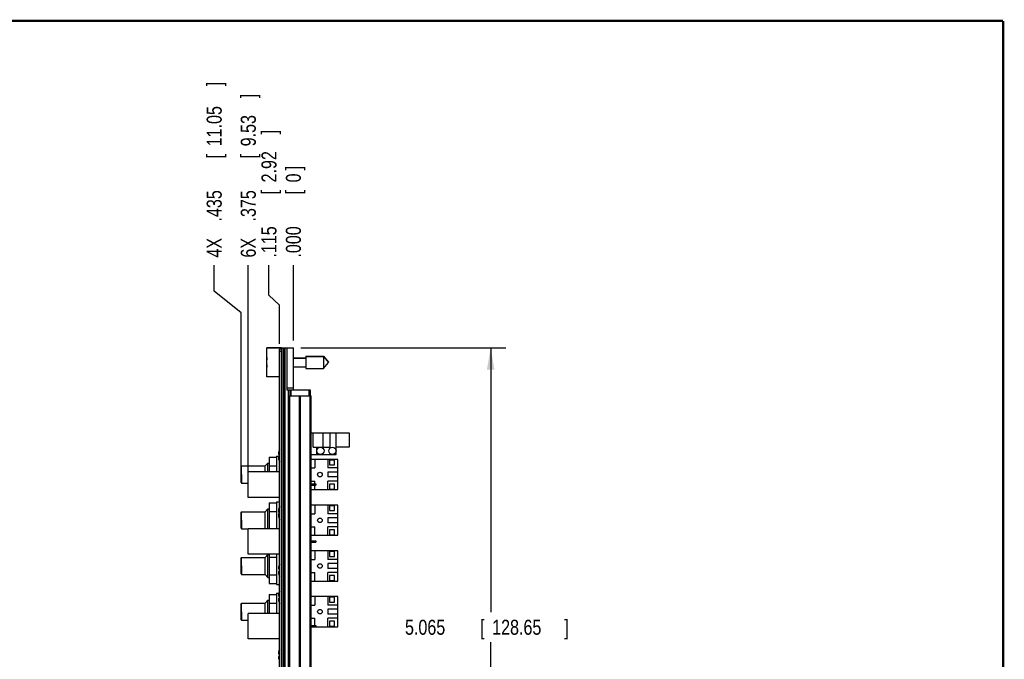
# Model space of a CAD drawing. Header units: inches. Extents: x 0.2 to 16.8, y 0.1 to 10.8.
# Tile 18 of 18: x 8.6 to 16.8, y 5.5 to 10.8. Entities that reach past the tile are written whole.
import ezdxf

# ---------------------------------------------------------------- set-up
doc = ezdxf.new("R2010")
doc.units = ezdxf.units.IN
doc.header["$LTSCALE"] = 0.935
doc.header["$MEASUREMENT"] = 0
doc.layers.get('0').update_dxf_attribs({"linetype": 'CONTINUOUS'})
doc.layers.add('DIMENSIONS', color=7, linetype='CONTINUOUS')
doc.styles.get("Standard").update_dxf_attribs({"font": 'txt', "width": 0.8})
doc.dimstyles.new('DIMSTYLE_1', dxfattribs={"dimtxt": 0.125, "dimasz": 0.18, "dimexe": 0.18, "dimexo": 0.0625, "dimgap": 0.09, "dimtad": 0, "dimtih": 1, "dimtoh": 1, "dimdec": 3, "dimzin": 4, "dimdsep": 46, "dimtxsty": 'STANDARD', "dimblk": '_FILLED', "dimblk1": '_FILLED', "dimblk2": '_FILLED', "dimcen": 0.09, "dimadec": 0, "dimazin": 0, "dimtp": 0.01, "dimtm": 0.01, "dimtfac": 1, "dimtdec": 3, "dimtofl": 0, "dimtmove": 0, "dimatfit": 3, "dimldrblk": '_FILLED', "dimfxl": 1, "dimtolj": 1, "dimtzin": 4, "dimarcsym": 0})
doc.dimstyles.new('DIMSTYLE_2', dxfattribs={"dimtxt": 0.125, "dimasz": 0.18, "dimexe": 0.18, "dimexo": 0.0625, "dimgap": 0.09, "dimtad": 0, "dimtih": 1, "dimtoh": 1, "dimdec": 3, "dimzin": 4, "dimdsep": 46, "dimtxsty": 'STANDARD', "dimblk": '_FILLED', "dimblk1": '_FILLED', "dimblk2": '_FILLED', "dimcen": 0.09, "dimadec": 0, "dimazin": 0, "dimtp": 0.01, "dimtm": 0.01, "dimtfac": 1, "dimtdec": 3, "dimtofl": 0, "dimtmove": 0, "dimatfit": 3, "dimldrblk": '_FILLED', "dimfxl": 1, "dimtolj": 1, "dimtzin": 4, "dimarcsym": 0})

# ---------------------------------------------------------------- blocks, each defined once
blk = doc.blocks.new('_FILLED')
at = {"color": 0, "linetype": 'BYBLOCK'}
blk.add_solid([(0, 0), (-1, 0.174), (-1, -0.174)], dxfattribs=at)
blk = doc.blocks.new('*D0')
at = {"layer": 'DIMENSIONS', "color": 2, "linetype": 'CONTINUOUS'}
for p, q in [((10.9094, 8.0402), (12.6129, 8.0402)), ((12.4879, 8.0402), (12.4879, 5.8425)), ((12.4879, 2.9753), (12.4879, 5.5925)), ((10.9074, 2.9753), (12.6129, 2.9753))]:
    blk.add_line(p, q, dxfattribs=at)
at = {"layer": 'DIMENSIONS', "color": 2, "linetype": 'CONTINUOUS', "xscale": 0.18, "yscale": 0.18, "zscale": 0.18}
for p, rotation in [((12.4879, 8.0402), 90), ((12.4879, 2.9753), 270)]:
    blk.add_blockref('_FILLED', p, dxfattribs=dict(at, rotation=rotation))
at = {"layer": 'DIMENSIONS', "color": 2, "linetype": 'CONTINUOUS', "width": 0.8}
for s, p in [('5.065', (11.7754, 5.655)), ('[', (12.4004, 5.655)), ('128.65', (12.5004, 5.655)), (']', (13.1004, 5.655))]:
    blk.add_text(s, height=0.125, dxfattribs=at).set_placement(p)
blk = doc.blocks.new('*D1')
at = {"layer": 'DIMENSIONS', "color": 2, "linetype": 'CONTINUOUS'}
for p, q in [((10.644, 8.4788), (10.644, 8.7282)), ((10.7319, 8.3959), (10.644, 8.4788)), ((10.7319, 8.0727), (10.7319, 8.3959))]:
    blk.add_line(p, q, dxfattribs=at)
at = {"layer": 'DIMENSIONS', "color": 2, "linetype": 'CONTINUOUS', "width": 0.8}
for s, p in [(']', (10.7065, 9.8157)), ('2.92', (10.7065, 9.4157)), ('[', (10.7065, 9.3157)), ('.115', (10.7065, 8.7907))]:
    blk.add_text(s, height=0.125, rotation=90, dxfattribs=at).set_placement(p)
blk = doc.blocks.new('*D2')
at = {"layer": 'DIMENSIONS', "color": 2, "linetype": 'CONTINUOUS'}
for p, q in [((10.1883, 8.5106), (10.1883, 8.7282)), ((10.4118, 8.3322), (10.1883, 8.5106)), ((10.4118, 7.0493), (10.4118, 8.3322))]:
    blk.add_line(p, q, dxfattribs=at)
at = {"layer": 'DIMENSIONS', "color": 2, "linetype": 'CONTINUOUS', "width": 0.8}
for s, p in [(']', (10.2508, 10.2157)), ('11.05', (10.2508, 9.7157)), ('[', (10.2508, 9.6157)), ('.435', (10.2508, 9.0907)), ('4X ', (10.2508, 8.7907))]:
    blk.add_text(s, height=0.125, rotation=90, dxfattribs=at).set_placement(p)
blk = doc.blocks.new('*D3')
at = {"layer": 'DIMENSIONS', "color": 2, "linetype": 'CONTINUOUS'}
blk.add_line((10.4719, 6.9661), (10.4719, 8.7282), dxfattribs=at)
at = {"layer": 'DIMENSIONS', "color": 2, "linetype": 'CONTINUOUS', "width": 0.8}
for s, p in [(']', (10.5344, 10.1157)), ('9.53', (10.5344, 9.7157)), ('[', (10.5344, 9.6157)), ('.375', (10.5344, 9.0907)), ('6X ', (10.5344, 8.7907))]:
    blk.add_text(s, height=0.125, rotation=90, dxfattribs=at).set_placement(p)
blk = doc.blocks.new('*D4')
at = {"layer": 'DIMENSIONS', "color": 2, "linetype": 'CONTINUOUS'}
blk.add_line((10.8469, 8.1027), (10.8469, 8.7282), dxfattribs=at)
at = {"layer": 'DIMENSIONS', "color": 2, "linetype": 'CONTINUOUS', "width": 0.8}
for s, p in [(']', (10.9094, 9.5157)), ('0', (10.9094, 9.4157)), ('[', (10.9094, 9.3157)), ('.000', (10.9094, 8.7907))]:
    blk.add_text(s, height=0.125, rotation=90, dxfattribs=at).set_placement(p)

msp = doc.modelspace()

# ---------------------------------------------------------------- linework, layer by layer
at = {"color": 7, "linetype": 'CONTINUOUS'}
for p, q in [((10.6269, 7.7997), (10.6269, 8.0407)), ((10.7469, 8.0407), (10.6269, 8.0407)), ((10.7469, 8.0367), (10.6269, 8.0367)), ((10.7319, 2.9872), (10.7319, 8.0302)), ((10.7469, 8.0302), (10.7319, 8.0302)), ((10.7469, 2.9753), (10.7469, 8.0407)), ((10.7469, 8.0402), (10.8469, 8.0402)), ((10.7589, 8.0402), (10.7589, 2.9772)), ((10.7649, 8.0402), (10.7649, 2.9772)), ((10.7769, 8.0402), (10.7769, 2.9772)), ((10.7929, 8.0402), (10.7929, 7.6902)), ((10.8469, 7.6902), (10.8469, 8.0402)), ((10.7469, 8.0102), (10.7319, 8.0102)), ((10.8469, 7.9573), (10.9506, 7.9573)), ((10.8469, 7.9533), (10.9506, 7.9533)), ((10.9506, 7.9714), (10.9506, 7.869)), ((10.9506, 7.9714), (11.0987, 7.9714)), ((10.9506, 7.9674), (11.0987, 7.9674)), ((11.0987, 7.9714), (11.0987, 7.869)), ((11.0987, 7.9714), (11.14, 7.9222)), ((11.0987, 7.9674), (11.14, 7.9182)), ((10.625, 7.936), (10.6248, 7.936)), ((10.6269, 7.932), (10.6248, 7.932)), ((10.6248, 7.9084), (10.6269, 7.9084)), ((10.6248, 7.9044), (10.6269, 7.9044)), ((10.8469, 7.8832), (10.9506, 7.8832)), ((10.9506, 7.869), (11.0987, 7.869)), ((11.0987, 7.869), (11.14, 7.9182)), ((11.1383, 7.9202), (11.14, 7.9222)), ((10.7319, 7.7997), (10.6269, 7.7997)), ((10.8469, 7.7057), (10.7929, 7.7057)), ((10.7929, 7.6902), (10.9869, 7.6902)), ((10.8061, 3.3272), (10.8061, 7.6902)), ((10.8079, 3.6402), (10.8079, 7.6402)), ((10.8079, 7.6402), (10.9959, 7.6402)), ((10.8169, 7.6902), (10.8169, 7.6402)), ((10.8169, 3.6402), (10.8169, 7.6402)), ((10.8269, 7.6902), (10.8269, 7.6402)), ((10.8988, 3.6402), (10.8988, 7.6402)), ((10.9051, 3.6402), (10.9051, 7.6402)), ((10.9769, 7.6902), (10.9769, 7.6402)), ((10.9869, 7.6902), (10.9869, 7.6402)), ((10.987, 3.6402), (10.987, 7.6402)), ((10.9959, 3.6402), (10.9959, 7.6402)), ((10.9959, 7.3338), (11.3118, 7.3338)), ((11.0118, 7.2138), (11.0118, 7.3338)), ((11.0959, 7.2138), (11.0959, 7.3338)), ((11.1518, 7.2138), (11.1518, 7.3338)), ((11.2018, 7.1538), (11.2018, 7.3338)), ((11.3118, 7.3338), (11.3118, 7.2138)), ((11.0118, 7.2138), (11.1518, 7.2138)), ((11.0418, 7.1538), (11.0418, 7.2138)), ((11.3118, 7.2138), (11.2018, 7.2138)), ((10.6449, 7.1311), (10.6449, 7.0096)), ((10.6449, 7.1311), (10.7069, 7.1311)), ((10.7069, 7.1398), (10.7069, 7.0096)), ((10.7069, 7.1398), (10.7319, 7.1398)), ((10.7257, 7.1521), (10.7319, 7.1521)), ((10.7319, 7.1351), (10.7257, 7.1351)), ((10.9959, 7.1538), (11.2018, 7.1538)), ((10.4118, 7.0533), (10.4168, 7.0583)), ((10.4118, 6.9203), (10.4118, 7.0533)), ((10.4168, 7.0583), (10.6118, 7.0583)), ((10.6118, 7.0583), (10.6353, 7.0818)), ((10.6118, 7.0096), (10.6118, 7.0583)), ((10.6353, 7.0096), (10.6353, 7.0818)), ((10.6353, 7.0818), (10.6449, 7.0818)), ((10.6449, 7.0589), (10.7069, 7.0589)), ((11.2168, 7.1118), (10.9959, 7.1118)), ((11.0248, 7.1118), (11.0248, 7.0418)), ((11.1348, 7.1118), (11.1348, 7.0418)), ((11.1478, 7.1068), (11.1478, 7.0668)), ((11.1878, 7.1068), (11.1478, 7.1068)), ((11.1478, 7.0668), (11.1878, 7.0668)), ((11.1878, 7.0668), (11.1878, 7.1068)), ((11.2168, 6.8618), (11.2168, 7.1118)), ((10.4719, 6.7976), (10.4719, 7.0096)), ((10.7319, 7.0096), (10.4719, 7.0096)), ((10.9959, 7.0418), (11.0248, 7.0418)), ((11.2168, 7.0418), (11.1348, 7.0418)), ((11.1348, 7.0068), (11.1348, 6.9668)), ((11.2168, 7.0068), (11.1348, 7.0068)), ((11.2168, 6.9668), (11.1348, 6.9668)), ((10.4118, 6.9203), (10.4168, 6.9153)), ((10.4168, 6.9153), (10.4719, 6.9153)), ((10.9959, 6.9318), (11.0248, 6.9318)), ((10.9959, 6.9086), (11.0339, 6.9086)), ((10.9959, 6.8986), (11.0339, 6.8986)), ((11.0248, 6.9086), (11.0248, 6.9318)), ((11.0248, 6.8618), (11.0248, 6.8986)), ((11.0339, 6.9086), (11.0339, 6.8986)), ((11.1348, 6.8618), (11.1348, 6.9318)), ((11.2168, 6.9318), (11.1348, 6.9318)), ((11.1478, 6.9068), (11.1478, 6.8668)), ((11.1878, 6.9068), (11.1478, 6.9068)), ((11.1878, 6.8668), (11.1878, 6.9068)), ((10.7319, 6.7976), (10.4719, 6.7976)), ((10.9959, 6.8618), (11.2168, 6.8618)), ((11.1478, 6.8668), (11.1878, 6.8668)), ((10.6449, 6.7511), (10.6449, 6.5371)), ((10.6449, 6.7511), (10.7069, 6.7511)), ((10.7069, 6.7598), (10.7069, 6.5371)), ((10.7069, 6.7598), (10.7319, 6.7598)), ((11.2168, 6.7318), (10.9959, 6.7318)), ((11.0248, 6.7318), (11.0248, 6.6618)), ((11.1348, 6.7318), (11.1348, 6.6618)), ((11.1478, 6.7268), (11.1478, 6.6868)), ((11.1878, 6.7268), (11.1478, 6.7268)), ((11.1878, 6.6868), (11.1878, 6.7268)), ((11.2168, 6.4818), (11.2168, 6.7318)), ((10.4118, 6.6733), (10.4168, 6.6783)), ((10.4118, 6.5403), (10.4118, 6.6733)), ((10.4168, 6.6783), (10.6118, 6.6783)), ((10.6118, 6.6783), (10.6353, 6.7018)), ((10.6118, 6.5371), (10.6118, 6.6783)), ((10.6353, 6.5371), (10.6353, 6.7018)), ((10.6353, 6.7018), (10.6449, 6.7018)), ((10.6449, 6.6789), (10.7069, 6.6789)), ((10.7257, 6.6721), (10.7319, 6.6721)), ((10.7319, 6.6626), (10.7257, 6.6626)), ((10.7319, 6.6551), (10.7257, 6.6551)), ((10.9959, 6.6618), (11.0248, 6.6618)), ((11.2168, 6.6618), (11.1348, 6.6618)), ((11.1478, 6.6868), (11.1878, 6.6868)), ((10.9959, 6.5518), (11.0248, 6.5518)), ((11.0248, 6.4818), (11.0248, 6.5518)), ((11.1348, 6.6268), (11.1348, 6.5868)), ((11.2168, 6.6268), (11.1348, 6.6268)), ((11.2168, 6.5868), (11.1348, 6.5868)), ((11.1348, 6.4818), (11.1348, 6.5518)), ((11.2168, 6.5518), (11.1348, 6.5518)), ((10.4118, 6.5403), (10.4168, 6.5353)), ((10.4168, 6.5353), (10.4719, 6.5353)), ((10.4719, 6.3251), (10.4719, 6.5371)), ((10.7319, 6.5371), (10.4719, 6.5371)), ((10.9959, 6.4818), (11.2168, 6.4818)), ((11.1478, 6.5268), (11.1478, 6.4868)), ((11.1878, 6.5268), (11.1478, 6.5268)), ((11.1478, 6.4868), (11.1878, 6.4868)), ((11.1878, 6.4868), (11.1878, 6.5268)), ((10.9959, 6.4361), (11.0339, 6.4361)), ((10.9959, 6.4261), (11.0339, 6.4261)), ((11.0339, 6.4361), (11.0339, 6.4261)), ((10.7319, 6.3251), (10.4719, 6.3251)), ((10.6118, 6.2983), (10.6353, 6.3218)), ((10.6353, 6.1318), (10.6353, 6.3218)), ((10.6353, 6.3218), (10.6449, 6.3218)), ((10.6449, 6.3251), (10.6449, 6.0824)), ((10.7069, 6.3251), (10.7069, 6.0738)), ((11.2168, 6.3518), (10.9959, 6.3518)), ((11.0248, 6.3518), (11.0248, 6.2818)), ((11.1348, 6.3518), (11.1348, 6.2818)), ((11.1478, 6.3468), (11.1478, 6.3068)), ((11.1878, 6.3468), (11.1478, 6.3468)), ((11.1478, 6.3068), (11.1878, 6.3068)), ((11.1878, 6.3068), (11.1878, 6.3468)), ((11.2168, 6.1018), (11.2168, 6.3518)), ((10.4118, 6.2933), (10.4168, 6.2983)), ((10.4118, 6.1603), (10.4118, 6.2933)), ((10.4168, 6.2983), (10.6118, 6.2983)), ((10.6118, 6.1553), (10.6118, 6.2983)), ((10.6449, 6.2989), (10.7069, 6.2989)), ((10.9959, 6.2818), (11.0248, 6.2818)), ((11.2168, 6.2818), (11.1348, 6.2818)), ((11.1348, 6.2468), (11.1348, 6.2068)), ((11.2168, 6.2468), (11.1348, 6.2468)), ((10.4118, 6.1603), (10.4168, 6.1553)), ((10.4168, 6.1553), (10.6118, 6.1553)), ((10.6118, 6.1553), (10.6353, 6.1318)), ((10.6449, 6.1546), (10.7069, 6.1546)), ((10.7257, 6.1996), (10.7319, 6.1996)), ((10.7319, 6.1826), (10.7257, 6.1826)), ((10.9959, 6.1718), (11.0248, 6.1718)), ((11.0248, 6.1018), (11.0248, 6.1718)), ((11.2168, 6.2068), (11.1348, 6.2068)), ((11.1348, 6.1018), (11.1348, 6.1718)), ((11.2168, 6.1718), (11.1348, 6.1718)), ((11.1478, 6.1468), (11.1478, 6.1068)), ((11.1878, 6.1468), (11.1478, 6.1468)), ((11.1878, 6.1068), (11.1878, 6.1468)), ((10.6353, 6.1318), (10.6449, 6.1318)), ((10.6449, 6.0824), (10.7069, 6.0824)), ((10.7069, 6.0738), (10.7319, 6.0738)), ((10.9959, 6.1018), (11.2168, 6.1018)), ((11.1478, 6.1068), (11.1878, 6.1068)), ((10.6449, 5.9911), (10.6449, 5.8321)), ((10.6449, 5.9911), (10.7069, 5.9911)), ((10.7069, 5.9998), (10.7069, 5.8321)), ((10.7069, 5.9998), (10.7254, 5.9998)), ((10.4118, 5.9133), (10.4168, 5.9183)), ((10.4118, 5.7803), (10.4118, 5.9133)), ((10.4168, 5.9183), (10.6118, 5.9183)), ((10.6118, 5.9183), (10.6353, 5.9418)), ((10.6118, 5.8321), (10.6118, 5.9183)), ((10.6353, 5.8321), (10.6353, 5.9418)), ((10.6353, 5.9418), (10.6449, 5.9418)), ((10.6449, 5.9189), (10.7069, 5.9189)), ((10.7257, 5.9746), (10.7319, 5.9746)), ((10.7319, 5.9576), (10.7257, 5.9576)), ((11.2168, 5.9718), (10.9959, 5.9718)), ((10.9959, 5.9018), (11.0248, 5.9018)), ((11.0248, 5.9718), (11.0248, 5.9018)), ((11.1348, 5.9718), (11.1348, 5.9018)), ((11.2168, 5.9018), (11.1348, 5.9018)), ((11.1878, 5.9668), (11.1478, 5.9668)), ((11.1478, 5.9668), (11.1478, 5.9268)), ((11.1478, 5.9268), (11.1878, 5.9268)), ((11.1878, 5.9268), (11.1878, 5.9668)), ((11.2168, 5.7218), (11.2168, 5.9718)), ((10.4719, 5.6201), (10.4719, 5.8321)), ((10.7319, 5.8321), (10.4719, 5.8321)), ((11.2168, 5.8668), (11.1348, 5.8668)), ((11.1348, 5.8668), (11.1348, 5.8268)), ((11.2168, 5.8268), (11.1348, 5.8268)), ((10.4118, 5.7803), (10.4168, 5.7753)), ((10.4168, 5.7753), (10.4719, 5.7753)), ((10.9959, 5.7918), (11.0248, 5.7918)), ((11.0248, 5.7311), (11.0248, 5.7918)), ((11.2168, 5.7918), (11.1348, 5.7918)), ((11.1348, 5.7218), (11.1348, 5.7918)), ((11.1878, 5.7668), (11.1478, 5.7668)), ((11.1478, 5.7668), (11.1478, 5.7268)), ((11.1878, 5.7268), (11.1878, 5.7668)), ((10.9959, 5.7311), (11.0339, 5.7311)), ((10.9959, 5.7211), (11.0339, 5.7211)), ((11.0339, 5.7311), (11.0339, 5.7211)), ((11.0339, 5.7218), (11.2168, 5.7218)), ((11.1478, 5.7268), (11.1878, 5.7268)), ((10.7319, 5.6201), (10.4719, 5.6201)), ((10.7257, 5.4946), (10.7319, 5.4946)), ((10.7319, 5.4776), (10.7257, 5.4776))]:
    msp.add_line(p, q, dxfattribs=at)
at = {"color": 7, "linetype": 'CONTINUOUS', "const_width": 0.02}
for points in [[(16.75, 10.7586), (0.25, 10.7586)], [(16.75, 0.2586), (16.75, 10.7586)]]:
    msp.add_lwpolyline(points, dxfattribs=at)
at = {"color": 7, "linetype": 'CONTINUOUS'}
for centre, radius in [((11.0718, 7.1838), 0.03), ((11.1718, 7.1838), 0.03), ((11.0678, 6.9868), 0.019), ((11.0678, 6.6068), 0.019), ((11.0678, 6.2268), 0.019), ((11.0678, 5.8468), 0.019)]:
    msp.add_circle(centre, radius, dxfattribs=at)
for centre, radius, start, end in [((10.9372, 7.9222), 0.3127, 172.95478, 177.47432), ((10.9372, 7.9182), 0.3127, 172.95522, 177.47432), ((10.9372, 7.9222), 0.3127, 182.52568, 183.25556), ((10.9372, 7.9182), 0.3127, 182.52568, 187.04479), ((10.8342, 7.1436), 0.114, 153.86894, 162.1171), ((10.8342, 7.1436), 0.114, 197.8829, 206.13106), ((10.8342, 6.6711), 0.114, 153.86894, 162.1171), ((10.8342, 6.6636), 0.114, 153.86894, 162.1171), ((10.8342, 6.6636), 0.114, 197.8829, 206.13106), ((10.8342, 6.1911), 0.114, 153.86894, 162.1171), ((10.8342, 6.1911), 0.114, 197.8829, 206.13106), ((10.8342, 5.9661), 0.114, 153.86894, 162.1171), ((10.8342, 5.9661), 0.114, 197.8829, 206.13106), ((10.8342, 5.4861), 0.114, 153.86894, 162.1171)]:
    msp.add_arc(centre, radius, start, end, dxfattribs=at)
for points, knots in [([(10.7257, 7.1786), (10.7255, 7.1778), (10.7252, 7.1765), (10.7247, 7.1744), (10.7243, 7.1725), (10.7239, 7.1706), (10.7236, 7.1688), (10.7234, 7.1671), (10.7232, 7.1653), (10.723, 7.1635), (10.7229, 7.1624), (10.7229, 7.1618)], [0, 0, 0, 0, 0.130968, 0.252695, 0.367553, 0.477466, 0.584023, 0.688557, 0.792179, 0.895779, 1, 1, 1, 1]), ([(10.7229, 7.1618), (10.7229, 7.1614), (10.723, 7.1607), (10.7232, 7.1597), (10.7234, 7.1587), (10.7236, 7.1576), (10.7239, 7.1566), (10.7243, 7.1555), (10.7247, 7.1544), (10.7252, 7.1533), (10.7255, 7.1525), (10.7257, 7.1521)], [0, 0, 0, 0, 0.102969, 0.205481, 0.308222, 0.412133, 0.518387, 0.628396, 0.743861, 0.866862, 1, 1, 1, 1]), ([(10.7257, 7.1351), (10.7255, 7.1347), (10.7252, 7.1339), (10.7247, 7.1327), (10.7243, 7.1316), (10.7239, 7.1305), (10.7236, 7.1294), (10.7234, 7.1284), (10.7232, 7.1274), (10.723, 7.1264), (10.7229, 7.1257), (10.7229, 7.1254)], [0, 0, 0, 0, 0.134987, 0.259129, 0.375192, 0.485367, 0.591428, 0.694839, 0.796803, 0.898287, 1, 1, 1, 1]), ([(10.7229, 7.1254), (10.7229, 7.1248), (10.723, 7.1236), (10.7232, 7.1218), (10.7234, 7.12), (10.7236, 7.1182), (10.7239, 7.1164), (10.7243, 7.1146), (10.7247, 7.1127), (10.7252, 7.1106), (10.7255, 7.1093), (10.7257, 7.1086)], [0, 0, 0, 0, 0.105505, 0.210147, 0.314544, 0.419565, 0.52629, 0.63601, 0.75025, 0.870835, 1, 1, 1, 1]), ([(10.4168, 7.0278), (10.4168, 7.0279), (10.4168, 7.0291), (10.4168, 7.0315), (10.4168, 7.0349), (10.4168, 7.038), (10.4168, 7.041), (10.4168, 7.0438), (10.4168, 7.0463), (10.4168, 7.0486), (10.4168, 7.0507), (10.4168, 7.0525), (10.4168, 7.0541), (10.4168, 7.0555), (10.4168, 7.0565), (10.4168, 7.0574), (10.4168, 7.0578), (10.4168, 7.0582), (10.4168, 7.0582)], [0, 0, 0, 0, 0.010192, 0.125562, 0.235311, 0.339097, 0.436463, 0.52709, 0.610598, 0.686692, 0.755076, 0.815486, 0.867706, 0.91152, 0.946782, 0.973337, 0.991103, 1, 1, 1, 1]), ([(10.4168, 6.9868), (10.4168, 6.9882), (10.4168, 6.9912), (10.4168, 6.9955), (10.4168, 6.9999), (10.4168, 7.0042), (10.4168, 7.0084), (10.4168, 7.0126), (10.4168, 7.0166), (10.4168, 7.0206), (10.4168, 7.0243), (10.4168, 7.0266), (10.4168, 7.0278)], [0, 0, 0, 0, 0.107358, 0.2143, 0.320446, 0.425353, 0.528676, 0.62996, 0.728891, 0.825019, 0.918056, 1, 1, 1, 1]), ([(10.4168, 6.9868), (10.4168, 6.9853), (10.4168, 6.9824), (10.4168, 6.978), (10.4168, 6.9736), (10.4168, 6.9694), (10.4168, 6.9651), (10.4168, 6.961), (10.4168, 6.9569), (10.4168, 6.953), (10.4168, 6.9493), (10.4168, 6.9469), (10.4168, 6.9458)], [0, 0, 0, 0, 0.107358, 0.2143, 0.320446, 0.425353, 0.528676, 0.62996, 0.728891, 0.825019, 0.918056, 1, 1, 1, 1]), ([(10.4168, 6.9458), (10.4168, 6.9457), (10.4168, 6.9444), (10.4168, 6.942), (10.4168, 6.9387), (10.4168, 6.9355), (10.4168, 6.9325), (10.4168, 6.9298), (10.4168, 6.9272), (10.4168, 6.9249), (10.4168, 6.9228), (10.4168, 6.921), (10.4168, 6.9194), (10.4168, 6.9181), (10.4168, 6.917), (10.4168, 6.9162), (10.4168, 6.9157), (10.4168, 6.9153), (10.4168, 6.9153)], [0, 0, 0, 0, 0.010192, 0.125562, 0.235311, 0.339097, 0.436463, 0.52709, 0.610598, 0.686692, 0.755076, 0.815486, 0.867706, 0.91152, 0.946782, 0.973337, 0.991103, 1, 1, 1, 1]), ([(10.4168, 6.6478), (10.4168, 6.6479), (10.4168, 6.6491), (10.4168, 6.6515), (10.4168, 6.6549), (10.4168, 6.658), (10.4168, 6.661), (10.4168, 6.6638), (10.4168, 6.6663), (10.4168, 6.6686), (10.4168, 6.6707), (10.4168, 6.6725), (10.4168, 6.6741), (10.4168, 6.6755), (10.4168, 6.6765), (10.4168, 6.6774), (10.4168, 6.6778), (10.4168, 6.6782), (10.4168, 6.6782)], [0, 0, 0, 0, 0.010192, 0.125558, 0.235308, 0.339096, 0.436457, 0.527092, 0.61059, 0.686698, 0.755067, 0.815493, 0.867698, 0.911526, 0.946775, 0.973341, 0.9911, 1, 1, 1, 1]), ([(10.4168, 6.6068), (10.4168, 6.6082), (10.4168, 6.6112), (10.4168, 6.6155), (10.4168, 6.6199), (10.4168, 6.6242), (10.4168, 6.6284), (10.4168, 6.6326), (10.4168, 6.6366), (10.4168, 6.6406), (10.4168, 6.6443), (10.4168, 6.6466), (10.4168, 6.6478)], [0, 0, 0, 0, 0.107357, 0.214303, 0.320443, 0.425357, 0.528672, 0.629964, 0.728886, 0.825022, 0.918051, 1, 1, 1, 1]), ([(10.7257, 6.7061), (10.7255, 6.7053), (10.7252, 6.704), (10.7247, 6.7019), (10.7243, 6.7), (10.7239, 6.6981), (10.7236, 6.6963), (10.7234, 6.6946), (10.7232, 6.6928), (10.723, 6.691), (10.7229, 6.6899), (10.7229, 6.6893)], [0, 0, 0, 0, 0.130968, 0.252695, 0.367553, 0.477466, 0.584023, 0.688557, 0.792179, 0.895779, 1, 1, 1, 1]), ([(10.7257, 6.6986), (10.7255, 6.6978), (10.7252, 6.6965), (10.7247, 6.6944), (10.7243, 6.6925), (10.7239, 6.6906), (10.7236, 6.6888), (10.7234, 6.6871), (10.7232, 6.6853), (10.723, 6.6835), (10.7229, 6.6824), (10.7229, 6.6818)], [0, 0, 0, 0, 0.130968, 0.252695, 0.367553, 0.477466, 0.584023, 0.688557, 0.792179, 0.895779, 1, 1, 1, 1]), ([(10.7229, 6.6893), (10.7229, 6.6889), (10.723, 6.6882), (10.7231, 6.6873), (10.7233, 6.6867), (10.7233, 6.6865)], [0, 0, 0, 0, 0.375713, 0.749757, 1, 1, 1, 1]), ([(10.7229, 6.6818), (10.7229, 6.6814), (10.723, 6.6807), (10.7232, 6.6797), (10.7234, 6.6787), (10.7236, 6.6776), (10.7239, 6.6766), (10.7243, 6.6755), (10.7247, 6.6744), (10.7252, 6.6733), (10.7255, 6.6725), (10.7257, 6.6721)], [0, 0, 0, 0, 0.102969, 0.205481, 0.308222, 0.412133, 0.518387, 0.628396, 0.743861, 0.866862, 1, 1, 1, 1]), ([(10.7257, 6.6626), (10.7255, 6.6622), (10.7252, 6.6614), (10.7247, 6.6602), (10.7243, 6.6591), (10.7239, 6.658), (10.7236, 6.6569), (10.7234, 6.6559), (10.7232, 6.6549), (10.723, 6.6539), (10.7229, 6.6532), (10.7229, 6.6529)], [0, 0, 0, 0, 0.134987, 0.259129, 0.375192, 0.485367, 0.591428, 0.694839, 0.796803, 0.898287, 1, 1, 1, 1]), ([(10.7257, 6.6551), (10.7255, 6.6547), (10.7252, 6.6539), (10.7247, 6.6527), (10.7243, 6.6516), (10.7239, 6.6505), (10.7236, 6.6494), (10.7234, 6.6484), (10.7232, 6.6474), (10.723, 6.6464), (10.7229, 6.6457), (10.7229, 6.6454)], [0, 0, 0, 0, 0.134987, 0.259129, 0.375192, 0.485367, 0.591428, 0.694839, 0.796803, 0.898287, 1, 1, 1, 1]), ([(10.7229, 6.6529), (10.7229, 6.6523), (10.723, 6.6511), (10.7231, 6.6495), (10.7233, 6.6485), (10.7233, 6.6481)], [0, 0, 0, 0, 0.377003, 0.750921, 1, 1, 1, 1]), ([(10.7229, 6.6454), (10.7229, 6.6448), (10.723, 6.6436), (10.7232, 6.6418), (10.7234, 6.64), (10.7236, 6.6382), (10.7239, 6.6364), (10.7243, 6.6346), (10.7247, 6.6327), (10.7252, 6.6306), (10.7255, 6.6293), (10.7257, 6.6286)], [0, 0, 0, 0, 0.105505, 0.210147, 0.314544, 0.419565, 0.52629, 0.63601, 0.75025, 0.870835, 1, 1, 1, 1]), ([(10.4168, 6.6068), (10.4168, 6.6053), (10.4168, 6.6024), (10.4168, 6.598), (10.4168, 6.5936), (10.4168, 6.5894), (10.4168, 6.5851), (10.4168, 6.581), (10.4168, 6.5769), (10.4168, 6.573), (10.4168, 6.5693), (10.4168, 6.5669), (10.4168, 6.5658)], [0, 0, 0, 0, 0.107357, 0.214303, 0.320443, 0.425357, 0.528672, 0.629964, 0.728886, 0.825022, 0.918051, 1, 1, 1, 1]), ([(10.4168, 6.5658), (10.4168, 6.5657), (10.4168, 6.5644), (10.4168, 6.562), (10.4168, 6.5587), (10.4168, 6.5555), (10.4168, 6.5525), (10.4168, 6.5498), (10.4168, 6.5472), (10.4168, 6.5449), (10.4168, 6.5428), (10.4168, 6.541), (10.4168, 6.5394), (10.4168, 6.5381), (10.4168, 6.537), (10.4168, 6.5362), (10.4168, 6.5357), (10.4168, 6.5353), (10.4168, 6.5353)], [0, 0, 0, 0, 0.010192, 0.125558, 0.235308, 0.339096, 0.436457, 0.527092, 0.61059, 0.686698, 0.755067, 0.815493, 0.867698, 0.911526, 0.946775, 0.973341, 0.9911, 1, 1, 1, 1]), ([(10.4168, 6.2678), (10.4168, 6.2679), (10.4168, 6.2691), (10.4168, 6.2715), (10.4168, 6.2749), (10.4168, 6.278), (10.4168, 6.281), (10.4168, 6.2838), (10.4168, 6.2863), (10.4168, 6.2886), (10.4168, 6.2907), (10.4168, 6.2925), (10.4168, 6.2941), (10.4168, 6.2955), (10.4168, 6.2965), (10.4168, 6.2974), (10.4168, 6.2978), (10.4168, 6.2982), (10.4168, 6.2982)], [0, 0, 0, 0, 0.010214, 0.125543, 0.23533, 0.339081, 0.436478, 0.527078, 0.610609, 0.686685, 0.755083, 0.815483, 0.86771, 0.911519, 0.946784, 0.973337, 0.991104, 1, 1, 1, 1]), ([(10.4168, 6.2268), (10.4168, 6.2282), (10.4168, 6.2312), (10.4168, 6.2355), (10.4168, 6.2399), (10.4168, 6.2442), (10.4168, 6.2484), (10.4168, 6.2526), (10.4168, 6.2566), (10.4168, 6.2606), (10.4168, 6.2643), (10.4168, 6.2666), (10.4168, 6.2678)], [0, 0, 0, 0, 0.107356, 0.214308, 0.320439, 0.425366, 0.528665, 0.629977, 0.728878, 0.825037, 0.918041, 1, 1, 1, 1]), ([(10.4168, 6.2268), (10.4168, 6.2253), (10.4168, 6.2224), (10.4168, 6.218), (10.4168, 6.2136), (10.4168, 6.2094), (10.4168, 6.2051), (10.4168, 6.201), (10.4168, 6.1969), (10.4168, 6.193), (10.4168, 6.1893), (10.4168, 6.1869), (10.4168, 6.1858)], [0, 0, 0, 0, 0.107356, 0.214308, 0.320439, 0.425366, 0.528665, 0.629977, 0.728878, 0.825037, 0.918041, 1, 1, 1, 1]), ([(10.7257, 6.2261), (10.7255, 6.2253), (10.7252, 6.224), (10.7247, 6.2219), (10.7243, 6.22), (10.7239, 6.2181), (10.7236, 6.2163), (10.7234, 6.2146), (10.7232, 6.2128), (10.723, 6.211), (10.7229, 6.2099), (10.7229, 6.2093)], [0, 0, 0, 0, 0.130968, 0.252695, 0.367553, 0.477466, 0.584023, 0.688557, 0.792179, 0.895779, 1, 1, 1, 1]), ([(10.4168, 6.1858), (10.4168, 6.1857), (10.4168, 6.1844), (10.4168, 6.182), (10.4168, 6.1787), (10.4168, 6.1755), (10.4168, 6.1725), (10.4168, 6.1698), (10.4168, 6.1672), (10.4168, 6.1649), (10.4168, 6.1628), (10.4168, 6.161), (10.4168, 6.1594), (10.4168, 6.1581), (10.4168, 6.157), (10.4168, 6.1562), (10.4168, 6.1557), (10.4168, 6.1553), (10.4168, 6.1553)], [0, 0, 0, 0, 0.010214, 0.125543, 0.23533, 0.339081, 0.436478, 0.527078, 0.610609, 0.686685, 0.755083, 0.815483, 0.86771, 0.911519, 0.946784, 0.973337, 0.991104, 1, 1, 1, 1]), ([(10.7229, 6.2093), (10.7229, 6.2089), (10.723, 6.2082), (10.7232, 6.2072), (10.7234, 6.2062), (10.7236, 6.2051), (10.7239, 6.2041), (10.7243, 6.203), (10.7247, 6.2019), (10.7252, 6.2008), (10.7255, 6.2), (10.7257, 6.1996)], [0, 0, 0, 0, 0.102969, 0.205481, 0.308222, 0.412133, 0.518387, 0.628396, 0.743861, 0.866862, 1, 1, 1, 1]), ([(10.7257, 6.1826), (10.7255, 6.1822), (10.7252, 6.1814), (10.7247, 6.1802), (10.7243, 6.1791), (10.7239, 6.178), (10.7236, 6.1769), (10.7234, 6.1759), (10.7232, 6.1749), (10.723, 6.1739), (10.7229, 6.1732), (10.7229, 6.1729)], [0, 0, 0, 0, 0.134987, 0.259129, 0.375192, 0.485367, 0.591428, 0.694839, 0.796803, 0.898287, 1, 1, 1, 1]), ([(10.7229, 6.1729), (10.7229, 6.1723), (10.723, 6.1711), (10.7232, 6.1693), (10.7234, 6.1675), (10.7236, 6.1657), (10.7239, 6.1639), (10.7243, 6.1621), (10.7247, 6.1602), (10.7252, 6.1581), (10.7255, 6.1568), (10.7257, 6.1561)], [0, 0, 0, 0, 0.105505, 0.210147, 0.314544, 0.419565, 0.52629, 0.63601, 0.75025, 0.870835, 1, 1, 1, 1]), ([(10.7257, 6.0011), (10.7255, 6.0003), (10.7252, 5.999), (10.7247, 5.9969), (10.7243, 5.995), (10.7239, 5.9931), (10.7236, 5.9913), (10.7234, 5.9896), (10.7232, 5.9878), (10.723, 5.986), (10.7229, 5.9849), (10.7229, 5.9843)], [0, 0, 0, 0, 0.130968, 0.252695, 0.367553, 0.477466, 0.584023, 0.688557, 0.792179, 0.895779, 1, 1, 1, 1]), ([(10.7229, 5.9843), (10.7229, 5.9839), (10.723, 5.9832), (10.7232, 5.9822), (10.7234, 5.9812), (10.7236, 5.9801), (10.7239, 5.9791), (10.7243, 5.978), (10.7247, 5.9769), (10.7252, 5.9758), (10.7255, 5.975), (10.7257, 5.9746)], [0, 0, 0, 0, 0.102969, 0.205481, 0.308222, 0.412133, 0.518387, 0.628396, 0.743861, 0.866862, 1, 1, 1, 1]), ([(10.4168, 5.8878), (10.4168, 5.8879), (10.4168, 5.8891), (10.4168, 5.8915), (10.4168, 5.8949), (10.4168, 5.898), (10.4168, 5.901), (10.4168, 5.9038), (10.4168, 5.9063), (10.4168, 5.9086), (10.4168, 5.9107), (10.4168, 5.9125), (10.4168, 5.9141), (10.4168, 5.9155), (10.4168, 5.9165), (10.4168, 5.9174), (10.4168, 5.9178), (10.4168, 5.9182), (10.4168, 5.9182)], [0, 0, 0, 0, 0.010218, 0.125535, 0.235329, 0.339076, 0.436473, 0.527079, 0.610601, 0.686691, 0.755073, 0.815492, 0.8677, 0.911527, 0.946775, 0.973341, 0.991099, 1, 1, 1, 1]), ([(10.7257, 5.9576), (10.7255, 5.9572), (10.7252, 5.9564), (10.7247, 5.9552), (10.7243, 5.9541), (10.7239, 5.953), (10.7236, 5.9519), (10.7234, 5.9509), (10.7232, 5.9499), (10.723, 5.9489), (10.7229, 5.9482), (10.7229, 5.9479)], [0, 0, 0, 0, 0.134987, 0.259129, 0.375192, 0.485367, 0.591428, 0.694839, 0.796803, 0.898287, 1, 1, 1, 1]), ([(10.7229, 5.9479), (10.7229, 5.9473), (10.723, 5.9461), (10.7232, 5.9443), (10.7234, 5.9425), (10.7236, 5.9407), (10.7239, 5.9389), (10.7243, 5.9371), (10.7247, 5.9352), (10.7252, 5.9331), (10.7255, 5.9318), (10.7257, 5.9311)], [0, 0, 0, 0, 0.105505, 0.210147, 0.314544, 0.419565, 0.52629, 0.63601, 0.75025, 0.870835, 1, 1, 1, 1]), ([(10.4168, 5.8468), (10.4168, 5.8482), (10.4168, 5.8512), (10.4168, 5.8555), (10.4168, 5.8599), (10.4168, 5.8642), (10.4168, 5.8684), (10.4168, 5.8726), (10.4168, 5.8766), (10.4168, 5.8806), (10.4168, 5.8843), (10.4168, 5.8866), (10.4168, 5.8878)], [0, 0, 0, 0, 0.107354, 0.214313, 0.320434, 0.425374, 0.528658, 0.629984, 0.728869, 0.825043, 0.918033, 1, 1, 1, 1]), ([(10.4168, 5.8468), (10.4168, 5.8453), (10.4168, 5.8424), (10.4168, 5.838), (10.4168, 5.8336), (10.4168, 5.8294), (10.4168, 5.8251), (10.4168, 5.821), (10.4168, 5.8169), (10.4168, 5.813), (10.4168, 5.8093), (10.4168, 5.8069), (10.4168, 5.8058)], [0, 0, 0, 0, 0.107354, 0.214313, 0.320434, 0.425374, 0.528658, 0.629984, 0.728869, 0.825043, 0.918033, 1, 1, 1, 1]), ([(10.4168, 5.8058), (10.4168, 5.8057), (10.4168, 5.8044), (10.4168, 5.802), (10.4168, 5.7987), (10.4168, 5.7955), (10.4168, 5.7925), (10.4168, 5.7898), (10.4168, 5.7872), (10.4168, 5.7849), (10.4168, 5.7828), (10.4168, 5.781), (10.4168, 5.7794), (10.4168, 5.7781), (10.4168, 5.777), (10.4168, 5.7762), (10.4168, 5.7757), (10.4168, 5.7753), (10.4168, 5.7753)], [0, 0, 0, 0, 0.010218, 0.125535, 0.235329, 0.339076, 0.436473, 0.527079, 0.610601, 0.686691, 0.755073, 0.815492, 0.8677, 0.911527, 0.946775, 0.973341, 0.991099, 1, 1, 1, 1]), ([(10.7257, 5.5211), (10.7255, 5.5203), (10.7252, 5.519), (10.7247, 5.5169), (10.7243, 5.515), (10.7239, 5.5131), (10.7236, 5.5113), (10.7234, 5.5096), (10.7232, 5.5078), (10.723, 5.506), (10.7229, 5.5049), (10.7229, 5.5043)], [0, 0, 0, 0, 0.130968, 0.252695, 0.367553, 0.477466, 0.584023, 0.688557, 0.792179, 0.895779, 1, 1, 1, 1]), ([(10.7229, 5.5043), (10.7229, 5.5039), (10.723, 5.5032), (10.7232, 5.5022), (10.7234, 5.5012), (10.7236, 5.5001), (10.7239, 5.4991), (10.7243, 5.498), (10.7247, 5.4969), (10.7252, 5.4958), (10.7255, 5.495), (10.7257, 5.4946)], [0, 0, 0, 0, 0.102969, 0.205481, 0.308222, 0.412133, 0.518387, 0.628396, 0.743861, 0.866862, 1, 1, 1, 1]), ([(10.7257, 5.4776), (10.7255, 5.4772), (10.7252, 5.4764), (10.7247, 5.4752), (10.7243, 5.4741), (10.7239, 5.473), (10.7236, 5.4719), (10.7234, 5.4709), (10.7232, 5.4699), (10.723, 5.4689), (10.7229, 5.4682), (10.7229, 5.4679)], [0, 0, 0, 0, 0.134987, 0.259129, 0.375192, 0.485367, 0.591428, 0.694839, 0.796803, 0.898287, 1, 1, 1, 1]), ([(10.7229, 5.4679), (10.7229, 5.4673), (10.723, 5.4661), (10.7232, 5.4643), (10.7234, 5.4625), (10.7236, 5.4607), (10.7239, 5.4589), (10.7243, 5.4571), (10.7247, 5.4552), (10.7252, 5.4531), (10.7255, 5.4518), (10.7257, 5.4511)], [0, 0, 0, 0, 0.105505, 0.210147, 0.314544, 0.419565, 0.52629, 0.63601, 0.75025, 0.870835, 1, 1, 1, 1])]:
    msp.add_open_spline(points, degree=3, knots=knots, dxfattribs=at)

# ---------------------------------------------------------------- dimensions: what is measured, and where the dimension line sits
at = {"layer": 'DIMENSIONS', "color": 2, "linetype": 'CONTINUOUS'}
for feature_location, offset, dtype, text, picture, middle in [((10.4118, 7.0493), (-0.2235, 1.6789), 0, '4X <>', '*D2', (10.1883, 9.5532)), ((10.4719, 6.9661), (0, 1.7622), 1, '6X <>', '*D3', (10.4719, 9.5032))]:
    dim = msp.add_ordinate_dim(feature_location=feature_location, offset=offset, dtype=dtype, origin=(10.8469, 8.0402), text=text, dimstyle='DIMSTYLE_2', dxfattribs=at)
    dim.commit()
    dim.dimension.update_dxf_attribs({"geometry": picture, "text_midpoint": middle})
for feature_location, offset, dtype, picture, middle in [((10.7319162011, 8.0727133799), (-0.0879619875, 0.6555), 0, '*D1', (10.6439542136, 9.3532133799)), ((10.8469162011, 8.1027133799), (0, 0.6255), 1, '*D4', (10.8469162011, 9.2032133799))]:
    dim = msp.add_ordinate_dim(feature_location=feature_location, offset=offset, dtype=dtype, origin=(10.8469162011, 8.0402133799), dimstyle='DIMSTYLE_2', dxfattribs=at)
    dim.commit()
    dim.dimension.update_dxf_attribs({"geometry": picture, "text_midpoint": middle})
dim = msp.add_linear_dim(base=(12.4879, 8.0402), p1=(10.9074, 2.9753), p2=(10.9094, 8.0402), angle=90, dimstyle='DIMSTYLE_1', dxfattribs=at)
dim.commit()
dim.dimension.update_dxf_attribs({"geometry": '*D0', "text_midpoint": (12.4879, 5.7175), "dimtype": 160})

doc.saveas('drawing.dxf')
